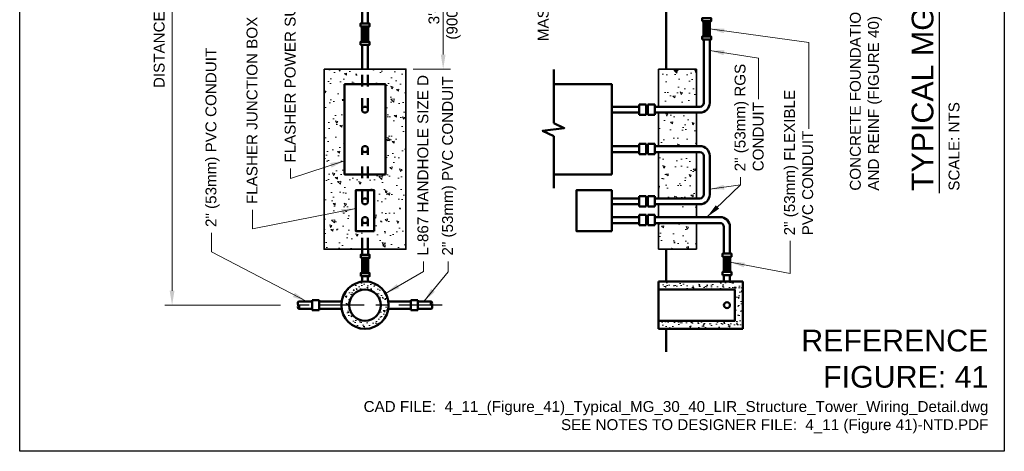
# Model space of a CAD drawing. Header units: inches. Extents: x 0 to 8.5, y 0 to 11.
# Tile 1 of 3: x 0 to 8.5, y 0 to 3.7. Entities that reach past the tile are written whole.
import ezdxf
from ezdxf.enums import TextEntityAlignment as Align

# ---------------------------------------------------------------- set-up
doc = ezdxf.new("R2010")
doc.units = ezdxf.units.IN
doc.header["$LTSCALE"] = 0.5
doc.header["$MEASUREMENT"] = 0
doc.header["$PDSIZE"] = 2
doc.linetypes.add('CENTER2', pattern=[1.125, 0.75, -0.125, 0.125, -0.125])
doc.linetypes.add('HIDDEN4', pattern=[0.0925, 0.0625, -0.03])
doc.layers.get('0').update_dxf_attribs({"linetype": 'CONTINUOUS', "lineweight": 35})
doc.layers.get('DEFPOINTS').update_dxf_attribs({"linetype": 'CONTINUOUS', "lineweight": 35})
for name, color, linetype, lineweight in [('C-GRAD-FNSH', 4, 'CONTINUOUS', 50), ('E-AFLD-JBOX', 23, 'CONTINUOUS', 50), ('E-POWR-CNDT', 83, 'CONTINUOUS', 50), ('G-ANNO-PATT', 8, 'CONTINUOUS', 18), ('G-ANNO-RDME', 5, 'CONTINUOUS', 18), ('S-FNDN-PEDS', 41, 'CONTINUOUS', 35)]:
    doc.layers.add(name, color=color, linetype=linetype, lineweight=lineweight)
for name, color, linetype in [('G-ANNO-DIMS', 7, 'CONTINUOUS'), ('G-ANNO-TEXT', 7, 'CONTINUOUS'), ('G-ANNO-TTLB', 7, 'CONTINUOUS')]:
    doc.layers.add(name, color=color, linetype=linetype)
doc.styles.add('00-E-TITLE-1_1', font='arial.ttf', dxfattribs={"height": 0.1875})
doc.styles.add('01-E-BLDG-1_1', font='arial.ttf', dxfattribs={"height": 0.09375})
doc.dimstyles.new('01-E-BLDG-1_1', dxfattribs={"dimtxt": 0.09375, "dimasz": 0.125, "dimexe": 0.0625, "dimexo": 0.0625, "dimgap": 0.0625, "dimtad": 1, "dimdec": 4, "dimzin": 3, "dimdsep": 46, "dimlunit": 4, "dimtxsty": '01-E-BLDG-1_1', "dimcen": 0.0625, "dimclrd": 1, "dimclre": 1, "dimclrt": 256, "dimazin": 0, "dimtfac": 1, "dimtdec": 4, "dimtmove": 1, "dimatfit": 3, "dimfxl": 1, "dimfrac": 2, "dimtolj": 1, "dimtzin": 3, "dimlwd": 0, "dimlwe": 0, "dimarcsym": 0})

# ---------------------------------------------------------------- blocks, each defined once
blk = doc.blocks.new('G-DBRK')
at = {"color": 0, "linetype": 'ByBlock', "lineweight": -2}
blk.add_ellipse((0, -0.25), major_axis=(0, -0.25), ratio=0.4, dxfattribs=at)
blk.add_ellipse((0, -0.75), major_axis=(0, -0.25), ratio=0.4, start_param=0, end_param=3.141593, dxfattribs=at)
blk = doc.blocks.new('*D6')
at = {"layer": 'DEFPOINTS', "color": 0, "transparency": 16777216}
for p in [(3.0271, 4.3279), (3.6559, 4.3279), (3.3341, 3.2967)]:
    blk.add_point(p, dxfattribs=at)
at = {"layer": 'G-ANNO-DIMS', "color": 1, "lineweight": 0, "transparency": 16777216}
for p, q in [((3.0896, 4.3279), (3.7184, 4.3279)), ((3.6559, 3.4217), (3.6559, 4.2029)), ((3.3966, 3.2967), (3.7184, 3.2967))]:
    blk.add_line(p, q, dxfattribs=at)
at = {"layer": 'G-ANNO-DIMS', "color": 1, "transparency": 16777216}
for points in [[(3.635, 4.2029), (3.6767, 4.2029), (3.6559, 4.3279)], [(3.635, 3.4217), (3.6767, 3.4217), (3.6559, 3.2967)]]:
    blk.add_solid(points, dxfattribs=at)
at = {"layer": 'G-ANNO-DIMS', "transparency": 16777216, "insert": (3.6681, 3.8123), "char_height": 0.09375, "attachment_point": 5, "rotation": 90, "style": '01-E-BLDG-1_1'}
blk.add_mtext('\\A1;3\'-0"\\P(900mm)', dxfattribs=at)
blk = doc.blocks.new('*D7')
at = {"layer": 'DEFPOINTS', "color": 0, "transparency": 16777216}
for p in [(0.8569, 6.1838), (1.3155, 6.1838), (2.3137, 1.2602)]:
    blk.add_point(p, dxfattribs=at)
at = {"layer": 'G-ANNO-DIMS', "color": 1, "lineweight": 0, "transparency": 16777216}
for p, q in [((1.3155, 1.3852), (1.3155, 6.0588)), ((2.2512, 1.2602), (1.253, 1.2602))]:
    blk.add_line(p, q, dxfattribs=at)
at = {"layer": 'G-ANNO-DIMS', "color": 1, "transparency": 16777216}
for points in [[(1.2947, 6.0588), (1.3363, 6.0588), (1.3155, 6.1838)], [(1.2947, 1.3852), (1.3363, 1.3852), (1.3155, 1.2602)]]:
    blk.add_solid(points, dxfattribs=at)
at = {"layer": 'G-ANNO-DIMS', "transparency": 16777216, "insert": (1.2045, 3.722), "char_height": 0.09375, "attachment_point": 5, "rotation": 90, "style": '01-E-BLDG-1_1'}
blk.add_mtext('\\A1;DISTANCE VARIES', dxfattribs=at)
blk = doc.blocks.new('BREAK')
at = {"color": 0, "linetype": 'Continuous', "flags": 128}
blk.add_lwpolyline([(0, 0), (0.046625, 0.097375), (0.069125, -0.090125), (0.112375, 0)], dxfattribs=at)

msp = doc.modelspace()

# ---------------------------------------------------------------- hatches: boundary and pattern name
at = {"layer": 'E-POWR-CNDT'}
h = msp.add_hatch(dxfattribs=at)
h.set_pattern_fill('LINE', color=256, scale=0.1575, angle=180, style=0)
h.set_pattern_definition([(180, (3.357272, -1.652206), (-4e-17, -0.0196875), [])])
h.paths.add_polyline_path([(2.95403, 3.53173), (2.95403, 3.66295), (3.00747, 3.66295), (3.00747, 3.53173)])
h = msp.add_hatch(dxfattribs=at)
h.set_pattern_fill('LINE', color=256, scale=0.1575, angle=180, style=0)
h.set_pattern_definition([(180, (6.306842, -1.606468), (-4e-17, -0.0196875), [])])
h.paths.add_polyline_path([(5.9036, 3.57746), (5.9036, 3.70869), (5.95704, 3.70869), (5.95704, 3.57746)])
h = msp.add_hatch(dxfattribs=at)
h.set_pattern_fill('LINE', color=256, scale=0.1575, angle=180, style=0)
h.set_pattern_definition([(180, (3.35873, -3.647473), (-4e-17, -0.0196875), [])])
h.paths.add_polyline_path([(2.95549, 1.53646), (2.95549, 1.66768), (3.00893, 1.66768), (3.00893, 1.53646)])
h = msp.add_hatch(dxfattribs=at)
h.set_pattern_fill('LINE', color=256, scale=0.1575, angle=180, style=0)
h.set_pattern_definition([(180, (6.48247, -3.636878), (-4e-17, -0.0196875), [])])
h.paths.add_polyline_path([(6.07923, 1.54706), (6.07923, 1.67828), (6.13267, 1.67828), (6.13267, 1.54706)])
at = {"layer": 'G-ANNO-PATT'}
h = msp.add_hatch(dxfattribs=at)
h.set_pattern_fill('AR-CONC', color=256, scale=0.03125, angle=90)
h.set_pattern_definition([(140, (8.5, -8.5), (0.01961, 0.2241438), [0.0234375, -0.2578125]), (85, (8.5, -8.5), (-0.23506, -0.0433598), [0.01875, -0.20625]), (190.4514, (8.50163, -8.48132), (-0.21545, 0.180784), [0.019919, -0.219107]), (136.1842, (8.4375, -8.5), (0.051725, 0.333513), [0.035156, -0.386719]), (186.6356, (8.4418, -8.4722), (-0.304412, 0.292082), [0.029878, -0.3286605]), (81.1842, (8.4375, -8.5), (-0.304412, 0.292082), [0.028125, -0.309375]), (111, (8.45312, -8.46875), (0.1258184, 0.1865335), [0.0234375, -0.2578125]), (56, (8.45312, -8.46875), (-0.2266094, 0.076036), [0.01875, -0.20625]), (161.4514, (8.4636, -8.4532), (-0.100791, 0.2625695), [0.019919, -0.219107]), (127.5, (8.5, -8.5), (-0.10402933, 0.00379995), [0, -0.20375, 0, -0.209375, 0, -0.2070312]), (97.5, (8.5, -8.5), (-0.1232537, 0.0822092), [0, -0.119375, 0, -0.1990625, 0, -0.0789062]), (57.5, (8.5, -8.56969), (0.0070484, 0.1668195), [0, -0.078125, 0, -0.24375, 0, -0.3234375]), (47.5, (8.5, -8.60094), (-0.0312828, 0.1822457), [0, -0.1015625, 0, -0.161875, 0, -0.2296875])])
h.paths.add_polyline_path([(3.06102, 1.89878), (2.90087, 1.89878), (2.90087, 2.25128), (3.06102, 2.25128)])
h.paths.add_polyline_path([(3.15753, 2.38759), (2.80436, 2.38759), (2.80436, 3.16499), (3.15753, 3.16499)])
h.paths.add_polyline_path([(2.95521, 2.38759), (3.00668, 2.38759), (3.00668, 2.25128), (2.95521, 2.25128)])
h.paths.add_polyline_path([(2.95521, 1.74196), (2.95521, 1.89878), (3.00668, 1.89878), (3.00668, 1.74196), (3.33412, 1.74196), (3.33412, 3.29675), (3.00668, 3.29675), (3.00668, 3.16499), (2.95521, 3.16499), (2.95521, 3.29675), (2.62777, 3.29675), (2.62777, 1.74196)])
h = msp.add_hatch(dxfattribs=at)
h.set_pattern_fill('AR-CONC', color=256, scale=0.03125, angle=90)
h.set_pattern_definition([(140, (8.80833, -8.5), (0.01961, 0.2241438), [0.0234375, -0.2578125]), (85, (8.80833, -8.5), (-0.23506, -0.04336), [0.01875, -0.20625]), (190.4514, (8.80997, -8.48132), (-0.21545, 0.180784), [0.019919, -0.219107]), (136.1842, (8.74583, -8.5), (0.051725, 0.333513), [0.035156, -0.386719]), (186.6356, (8.75014, -8.4722), (-0.304412, 0.292082), [0.029878, -0.328661]), (81.1842, (8.74583, -8.5), (-0.304412, 0.292082), [0.028125, -0.309375]), (111, (8.76146, -8.46875), (0.1258184, 0.1865335), [0.0234375, -0.2578125]), (56, (8.76146, -8.46875), (-0.2266094, 0.076036), [0.01875, -0.20625]), (161.4514, (8.77194, -8.4532), (-0.100791, 0.2625695), [0.019919, -0.219107]), (127.5, (8.80833, -8.5), (-0.10402933, 0.00379995), [0, -0.20375, 0, -0.209375, 0, -0.2070312]), (97.5, (8.80833, -8.5), (-0.1232537, 0.0822092), [0, -0.119375, 0, -0.1990625, 0, -0.0789062]), (57.5, (8.80833, -8.56969), (0.0070484, 0.1668195), [0, -0.078125, 0, -0.24375, 0, -0.3234375]), (47.5, (8.80833, -8.60094), (-0.0312828, 0.1822457), [0, -0.1015625, 0, -0.161875, 0, -0.2296875])])
h.paths.add_polyline_path([(5.84398, 1.96865), (5.51604, 1.96865), (5.51604, 1.74196), (5.84398, 1.74196)])
h.paths.add_polyline_path([(5.84398, 2.12995), (5.51604, 2.12995), (5.51604, 2.02011), (5.84398, 2.02011)])
h.paths.add_polyline_path([(5.84398, 2.58062), (5.51604, 2.58062), (5.51604, 2.18141), (5.84398, 2.18141)])
h.paths.add_polyline_path([(5.84398, 2.92049), (5.51604, 2.92049), (5.51604, 2.63209), (5.84398, 2.63209)])
h.paths.add_polyline_path([(5.51604, 2.97195), (5.84398, 2.97195), (5.84398, 3.29675), (5.51604, 3.29675)])
h = msp.add_hatch(dxfattribs=at)
h.set_pattern_fill('AR-CONC', color=256, scale=0.01563, angle=90)
h.set_pattern_definition([(140, (8.5, -8.5), (0.00980816, 0.1121078), [0.0117225, -0.1289475]), (85, (8.5, -8.5), (-0.1175676, -0.0216868), [0.009378, -0.103158]), (190.4514, (8.50082, -8.49066), (-0.1077595, 0.0904209), [0.0099626, -0.1095885]), (136.1842, (8.46874, -8.5), (0.0258707, 0.1668098), [0.0175837, -0.1934212]), (186.6356, (8.4709, -8.4861), (-0.1522547, 0.1460877), [0.014944, -0.1643829]), (81.1842, (8.46874, -8.5), (-0.1522547, 0.1460877), [0.014067, -0.154737]), (111, (8.476555, -8.48437), (0.0629293, 0.0932966), [0.0117225, -0.1289475]), (56, (8.47655, -8.48437), (-0.113341, 0.0380302), [0.009378, -0.103158]), (161.4514, (8.4818, -8.4766), (-0.0504116, 0.1313268), [0.0099626, -0.1095885]), (127.5, (8.5, -8.5), (-0.05203131, 0.00190059), [0, -0.1019076, 0, -0.104721, 0, -0.10354875]), (97.5, (8.5, -8.5), (-0.06164655, 0.04111777), [0, -0.0597066, 0, -0.0995631, 0, -0.03946575]), (57.5, (8.5, -8.534855), (0.00352533, 0.08343645), [0, -0.039075, 0, -0.121914, 0, -0.1617705]), (47.5, (8.5, -8.550485), (-0.0156464, 0.091152), [0, -0.0507975, 0, -0.0809634, 0, -0.1148805])])
h.paths.add_polyline_path([(2.77673, 1.26017, 1), (3.18516, 1.26017, 1)])
h.paths.add_polyline_path([(3.11657, 1.26017, -1), (2.84533, 1.26017, -1)], flags=16)
h = msp.add_hatch(dxfattribs=at)
h.set_pattern_fill('AR-CONC', color=256, scale=0.01563, angle=90)
h.set_pattern_definition([(140, (12.794005, -11.42716), (0.00980816, 0.11210777), [0.0117225, -0.1289475]), (85, (12.794, -11.42716), (-0.1175676, -0.0216868), [0.009378, -0.103158]), (190.45144, (12.79482, -11.41782), (-0.1077595, 0.0904209), [0.0099626, -0.1095885]), (136.1842, (12.76275, -11.42716), (0.0258707, 0.1668098), [0.0175837, -0.1934212]), (186.6356, (12.7649, -11.41326), (-0.1522547, 0.1460877), [0.0149439, -0.1643829]), (81.1842, (12.76275, -11.42716), (-0.1522547, 0.1460877), [0.014067, -0.154737]), (111, (12.77056, -11.41153), (0.06292933, 0.0932966), [0.0117225, -0.1289475]), (56, (12.77056, -11.41153), (-0.11334095, 0.0380302), [0.009378, -0.103158]), (161.45144, (12.7758, -11.40375), (-0.0504116, 0.13132676), [0.0099626, -0.1095885]), (127.5, (12.794005, -11.42716), (-0.05203131, 0.00190059), [0, -0.1019076, 0, -0.104721, 0, -0.10354875]), (97.5, (12.794005, -11.42716), (-0.06164655, 0.04111777), [0, -0.0597066, 0, -0.0995631, 0, -0.03946575]), (57.5, (12.794005, -11.462014), (0.00352533, 0.08343645), [0, -0.039075, 0, -0.121914, 0, -0.1617705]), (47.5, (12.794005, -11.477644), (-0.0156464, 0.091152), [0, -0.0507975, 0, -0.0809634, 0, -0.1148805])])
h.paths.add_polyline_path([(5.51604, 1.39579), (6.17421, 1.39579), (6.17421, 1.12455), (5.51604, 1.12455), (5.51604, 1.05596), (6.24281, 1.05596), (6.24281, 1.46438), (5.51604, 1.46438)])

# ---------------------------------------------------------------- linework, layer by layer
at = {"layer": 'C-GRAD-FNSH'}
for p, q in [((5.58021, 3.29675), (5.58021, 3.87682)), ((5.58021, 1.46438), (5.58021, 1.74196)), ((5.58021, 0.8569), (5.58021, 1.05596))]:
    msp.add_line(p, q, dxfattribs=at)
at = {"layer": 'E-AFLD-JBOX'}
for p, q in [((4.61074, 2.83079), (4.61074, 3.29306)), ((4.61074, 2.26877), (4.61074, 2.71841)), ((5.51604, 1.05596), (5.51604, 1.46438)), ((5.51604, 1.46438), (6.24281, 1.46438)), ((6.24281, 1.46438), (6.24281, 1.05596)), ((5.51604, 1.39579), (6.17421, 1.39579)), ((6.17421, 1.39579), (6.17421, 1.12455)), ((5.51604, 1.12455), (6.17421, 1.12455)), ((5.51604, 1.05596), (6.24281, 1.05596))]:
    msp.add_line(p, q, dxfattribs=at)
for points in [[(3.15753, 2.38759), (2.80436, 2.38759), (2.80436, 3.16499), (3.15753, 3.16499)], [(3.06102, 1.89878), (2.90087, 1.89878), (2.90087, 2.25128), (3.06102, 2.25128)], [(5.1112, 1.89878), (4.80588, 1.89878), (4.80588, 2.25128), (5.1112, 2.25128)]]:
    msp.add_lwpolyline(points, close=True, dxfattribs=at)
for points in [[(4.61074, 3.16499), (5.1112, 3.16499), (5.1112, 2.38759)], [(5.1112, 2.38759), (4.61074, 2.38759)]]:
    msp.add_lwpolyline(points, dxfattribs=at)
for centre, radius in [((2.98095, 1.26017), 0.20421), ((2.98095, 1.26017), 0.13562), ((6.10544, 1.26017), 0.02573)]:
    msp.add_circle(centre, radius, dxfattribs=at)
at = {"layer": 'E-POWR-CNDT'}
for p, q in [((2.95521, 3.68997), (2.95521, 3.88009)), ((3.00668, 3.68997), (3.00668, 3.88939)), ((2.95736, 3.29675), (2.95521, 3.50529)), ((3.00668, 3.29675), (3.00668, 3.50529)), ((5.90518, 3.00523), (5.90518, 3.55025)), ((5.95664, 3.00523), (5.95664, 3.55025)), ((5.34691, 2.99031), (5.40733, 2.99031)), ((5.34691, 2.99031), (5.34691, 2.90214)), ((5.40733, 2.90214), (5.40733, 2.99031)), ((5.42288, 2.99031), (5.42288, 2.90214)), ((5.42288, 2.99031), (5.48331, 2.99031)), ((5.48331, 2.90214), (5.48331, 2.99031)), ((5.1112, 2.97195), (5.34691, 2.97195)), ((5.1112, 2.92049), (5.34691, 2.92049)), ((5.34691, 2.90214), (5.40733, 2.90214)), ((5.40733, 2.97195), (5.42288, 2.97195)), ((5.40733, 2.92049), (5.42288, 2.92049)), ((5.42288, 2.90214), (5.48331, 2.90214)), ((5.48331, 2.97195), (5.8719, 2.97195)), ((5.48331, 2.92049), (5.8719, 2.92049)), ((5.34691, 2.65044), (5.40733, 2.65044)), ((5.34691, 2.65044), (5.34691, 2.56227)), ((5.40733, 2.56227), (5.40733, 2.65044)), ((5.42288, 2.65044), (5.42288, 2.56227)), ((5.42288, 2.65044), (5.48331, 2.65044)), ((5.48331, 2.56227), (5.48331, 2.65044)), ((5.1112, 2.63209), (5.34691, 2.63209)), ((5.1112, 2.58062), (5.34691, 2.58062)), ((5.34691, 2.56227), (5.40733, 2.56227)), ((5.40733, 2.63209), (5.42288, 2.63209)), ((5.40733, 2.58062), (5.42288, 2.58062)), ((5.42288, 2.56227), (5.48331, 2.56227)), ((5.48331, 2.63209), (5.8719, 2.63209)), ((5.48331, 2.58062), (5.8719, 2.58062)), ((5.90518, 2.54735), (5.90518, 2.21469)), ((5.95664, 2.54735), (5.95664, 2.21469)), ((5.1112, 2.18141), (5.34691, 2.18141)), ((5.1112, 2.12995), (5.34691, 2.12995)), ((5.34691, 2.19976), (5.40733, 2.19976)), ((5.34691, 2.19976), (5.34691, 2.11159)), ((5.40733, 2.11159), (5.40733, 2.19976)), ((5.40733, 2.18141), (5.42288, 2.18141)), ((5.40733, 2.12995), (5.42288, 2.12995)), ((5.42288, 2.19976), (5.42288, 2.11159)), ((5.42288, 2.19976), (5.48331, 2.19976)), ((5.48331, 2.11159), (5.48331, 2.19976)), ((5.48331, 2.18141), (5.8719, 2.18141)), ((5.48331, 2.12995), (5.8719, 2.12995)), ((5.34691, 2.11159), (5.40733, 2.11159)), ((5.42288, 2.11159), (5.48331, 2.11159)), ((5.1112, 2.02011), (5.34691, 2.02011)), ((5.1112, 1.96865), (5.34691, 1.96865)), ((5.34691, 2.03846), (5.34691, 1.95029)), ((5.34691, 2.03846), (5.40733, 2.03846)), ((5.40733, 1.95029), (5.40733, 2.03846)), ((5.40733, 2.02011), (5.42288, 2.02011)), ((5.40733, 1.96865), (5.42288, 1.96865)), ((5.42288, 2.03846), (5.48331, 2.03846)), ((5.42288, 2.03846), (5.42288, 1.95029)), ((5.48331, 1.95029), (5.48331, 2.03846)), ((5.48331, 2.02011), (6.04644, 2.02011)), ((5.48331, 1.96865), (6.04644, 1.96865)), ((5.34691, 1.95029), (5.40733, 1.95029)), ((5.42288, 1.95029), (5.48331, 1.95029)), ((6.07971, 1.93537), (6.07971, 1.7055)), ((6.13117, 1.93537), (6.13117, 1.7055)), ((2.95549, 1.6949), (2.95549, 1.74196)), ((3.00698, 1.6949), (3.00698, 1.74196)), ((2.95521, 1.46276), (2.95521, 1.50924)), ((3.00668, 1.46276), (3.00668, 1.50924)), ((6.07923, 1.46492), (6.07923, 1.51935)), ((6.1317, 1.46443), (6.1317, 1.52081)), ((2.52382, 1.29142), (2.40742, 1.29142)), ((2.52382, 1.21608), (2.52382, 1.30425)), ((2.58424, 1.30425), (2.52382, 1.30425)), ((2.58424, 1.30425), (2.58424, 1.21608)), ((2.77673, 1.29142), (2.58424, 1.29142)), ((3.18516, 1.29142), (3.37765, 1.29142)), ((3.37765, 1.30425), (3.37765, 1.21608)), ((3.37765, 1.30425), (3.43807, 1.30425)), ((3.43807, 1.21608), (3.43807, 1.30425)), ((3.43807, 1.29142), (3.55447, 1.29142)), ((2.52382, 1.22892), (2.40742, 1.22892)), ((2.58424, 1.21608), (2.52382, 1.21608)), ((2.77673, 1.22892), (2.58424, 1.22892)), ((3.18516, 1.22892), (3.37765, 1.22892)), ((3.37765, 1.21608), (3.43807, 1.21608)), ((3.43807, 1.22892), (3.55447, 1.22892))]:
    msp.add_line(p, q, dxfattribs=at)
at = {"layer": 'E-POWR-CNDT', "linetype": 'HIDDEN4'}
for p, q in [((2.95521, 2.94622), (2.95521, 3.29675)), ((3.00668, 2.94622), (3.00668, 3.29675)), ((2.95521, 2.15568), (2.95521, 2.60635)), ((3.00668, 2.15568), (3.00668, 2.60635)), ((2.95521, 1.74196), (2.95521, 1.99438)), ((3.00668, 1.74196), (3.00668, 1.99438))]:
    msp.add_line(p, q, dxfattribs=at)
at = {"layer": 'E-POWR-CNDT'}
for points in [[(2.94237, 3.66295), (2.94237, 3.69017), (3.01913, 3.69017), (3.01913, 3.66295)], [(2.95403, 3.53173), (2.95403, 3.66295), (3.00747, 3.66295), (3.00747, 3.53173)], [(5.89194, 3.70869), (5.89194, 3.7359), (5.9687, 3.7359), (5.9687, 3.70869)], [(5.9036, 3.57746), (5.9036, 3.70869), (5.95704, 3.70869), (5.95704, 3.57746)], [(5.89194, 3.55025), (5.89194, 3.57746), (5.9687, 3.57746), (5.9687, 3.55025)], [(2.94237, 3.50451), (2.94237, 3.53173), (3.01913, 3.53173), (3.01913, 3.50451)], [(6.06757, 1.67828), (6.06757, 1.7055), (6.14433, 1.7055), (6.14433, 1.67828)], [(2.94383, 1.66768), (2.94383, 1.6949), (3.02059, 1.6949), (3.02059, 1.66768)], [(2.95549, 1.53646), (2.95549, 1.66768), (3.00893, 1.66768), (3.00893, 1.53646)], [(6.07923, 1.54706), (6.07923, 1.67828), (6.13267, 1.67828), (6.13267, 1.54706)], [(2.94383, 1.50924), (2.94383, 1.53646), (3.02059, 1.53646), (3.02059, 1.50924)], [(6.06757, 1.51984), (6.06757, 1.54706), (6.14433, 1.54706), (6.14433, 1.51984)]]:
    msp.add_lwpolyline(points, close=True, dxfattribs=at)
for centre in [(2.98095, 2.94622), (2.98095, 2.60635), (2.98095, 2.15568), (2.98095, 1.99438)]:
    msp.add_circle(centre, 0.02573, dxfattribs=at)
for centre, radius, start, end in [((5.8719, 3.00523), 0.08474, 270, 0), ((5.8719, 3.00523), 0.03328, 270, 0), ((5.8719, 2.54735), 0.08474, 0, 90), ((5.8719, 2.54735), 0.03328, 0, 90), ((5.8719, 2.21469), 0.08474, 270, 0), ((5.8719, 2.21469), 0.03328, 270, 0), ((6.04644, 1.93537), 0.08474, 0, 90), ((6.04644, 1.93537), 0.03328, 0, 90)]:
    msp.add_arc(centre, radius, start, end, dxfattribs=at)
at = {"layer": 'G-ANNO-DIMS', "linetype": 'CENTER2'}
msp.add_line((3.64822, 1.26017), (2.31367, 1.26017), dxfattribs=at)
at = {"layer": 'G-ANNO-TEXT', "linetype": 'Continuous', "lineweight": 30}
msp.add_line((7.93992, 2.22711), (7.93992, 9.83935), dxfattribs=at)
at = {"layer": 'G-ANNO-TTLB'}
msp.add_lwpolyline([(0, 11), (8.5, 11), (8.5, 0), (0, 0)], close=True, dxfattribs=at)
at = {"layer": 'S-FNDN-PEDS'}
for p, q in [((5.51604, 2.97195), (5.51604, 3.29675)), ((5.51604, 3.29675), (5.84398, 3.29675)), ((5.84398, 2.97195), (5.84398, 3.29675)), ((5.51604, 2.63209), (5.51604, 2.92049)), ((5.84398, 2.63209), (5.84398, 2.92049)), ((5.51604, 2.18141), (5.51604, 2.58062)), ((5.84398, 2.18141), (5.84398, 2.58062)), ((5.51604, 2.02011), (5.51604, 2.12995)), ((5.84398, 2.02011), (5.84398, 2.12995)), ((5.51604, 1.74196), (5.51604, 1.96865)), ((5.84398, 1.74196), (5.84398, 1.96865)), ((5.51604, 1.74196), (5.84398, 1.74196))]:
    msp.add_line(p, q, dxfattribs=at)
msp.add_lwpolyline([(2.62777, 3.29675), (3.33412, 3.29675), (3.33412, 1.74196), (2.62777, 1.74196)], close=True, dxfattribs=at)

# ---------------------------------------------------------------- block references
at = {"layer": 'E-AFLD-JBOX', "rotation": 90}
msp.add_blockref('BREAK', (4.61074, 2.71841), dxfattribs=at)
at = {"layer": 'E-POWR-CNDT', "xscale": 0.0625, "yscale": 0.0625, "zscale": 0.0625, "rotation": 179.9999999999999}
msp.add_blockref('G-DBRK', (2.40742, 1.22892), dxfattribs=at)
at = {"layer": 'E-POWR-CNDT', "xscale": 0.0625, "yscale": 0.0625, "zscale": 0.0625}
msp.add_blockref('G-DBRK', (3.55447, 1.29142), dxfattribs=at)

# ---------------------------------------------------------------- texts
at = {"layer": 'G-ANNO-RDME', "attachment_point": 9, "rotation": 0}
for s, insert, char_height, width, style in [('REFERENCE FIGURE: 41', (8.36242, 0.54599), 0.1875, 1.660137, '00-E-TITLE-1_1'), ('CAD FILE:  4_11_(Figure_41)_Typical_MG_30_40_LIR_Structure_Tower_Wiring_Detail.dwg\\PSEE NOTES TO DESIGNER FILE:  4_11 (Figure 41)-NTD.PDF', (8.36242, 0.15467), 0.09375, 5.5650688, '01-E-BLDG-1_1')]:
    msp.add_mtext(s, dxfattribs=dict(at, insert=insert, char_height=char_height, width=width, style=style))
at = {"layer": 'G-ANNO-TEXT', "style": '00-E-TITLE-1_1'}
msp.add_text('TYPICAL MG-30/40 LIR STRUCTURE TOWER WIRING DETAIL', height=0.1875, rotation=90, dxfattribs=at).set_placement((7.94425, 2.24427), align=Align.BOTTOM_LEFT)
at = {"layer": 'G-ANNO-TEXT', "style": '01-E-BLDG-1_1'}
msp.add_text('SCALE: NTS', height=0.09375, rotation=90, dxfattribs=at).set_placement((8.01891, 2.24754), align=Align.TOP_LEFT)
at = {"layer": 'G-ANNO-TEXT', "char_height": 0.09375, "attachment_point": 1, "rotation": 90, "style": '01-E-BLDG-1_1'}
for s, insert, width in [('\\A1;MAST PER MANUFACTURER', (4.47249, 3.53725), 1.8174774), ('\\A1;FLASHER POWER SUPPLY', (2.28804, 2.48939), 1.6960978), ('\\A1;CONCRETE FOUNDATIONS AND REINF (FIGURE 40)', (7.16712, 2.24761), 1.7203143), ('\\A1;FLASHER JUNCTION BOX', (1.95868, 2.13239), 1.629077), ('\\A1;2" (53mm) PVC CONDUIT', (1.6042, 1.93457), 1.5858722), ('\\A1;2" (53mm) FLEXIBLE PVC CONDUIT', (6.59936, 1.86248), 1.5301916), ('\\A1;2" (53mm) RGS CONDUIT', (6.17186, 2.41471), 0.9466841), ('\\A1;2" (53mm) PVC CONDUIT', (3.64671, 1.68795), 1.6880884), ('\\A1;L-867 HANDHOLE SIZE D', (3.43389, 1.68795), 1.7677765)]:
    msp.add_mtext(s, dxfattribs=dict(at, insert=insert, width=width))

# ---------------------------------------------------------------- dimensions: what is measured, and where the dimension line sits
at = {"layer": 'G-ANNO-DIMS'}
dim = msp.add_linear_dim(base=(1.31551, 6.18382), p1=(2.31367, 1.26017), p2=(0.85689, 6.18382), angle=90, text='DISTANCE VARIES', dimstyle='01-E-BLDG-1_1', override={"dimse2": 1}, dxfattribs=at)
dim.commit()
dim.dimension.update_dxf_attribs({"geometry": '*D7', "text_midpoint": (1.20454, 3.72199)})
dim = msp.add_linear_dim(base=(3.65587, 4.32789), p1=(3.33412, 3.29675), p2=(3.02712, 4.32789), angle=90, text='3\'-0"\\P(900mm)', dimstyle='01-E-BLDG-1_1', dxfattribs=at)
dim.commit()
dim.dimension.update_dxf_attribs({"geometry": '*D6', "text_midpoint": (3.87033, 3.81232), "dimtype": 160})

# ---------------------------------------------------------------- leaders
at = {"layer": 'G-ANNO-TEXT'}
for points in [[(5.95704, 3.64308), (6.81394, 3.52465), (6.81394, 2.78073)], [(5.95664, 3.45604), (6.37878, 3.3901), (6.37878, 3.03738)], [(2.80436, 2.50546), (2.33924, 2.35293), (2.33924, 2.43939)], [(5.93329, 2.02011), (6.22306, 2.29855), (6.22306, 2.36471)], [(5.95664, 2.25984), (6.22306, 2.29855), (6.22306, 2.36471)], [(2.90087, 2.09316), (2.00988, 1.91941), (2.00988, 2.0824)], [(2.47784, 1.29142), (1.6554, 1.72159), (1.6554, 1.88457)], [(6.13267, 1.63021), (6.65204, 1.53384), (6.65204, 1.81584)], [(3.15792, 1.36207), (3.48509, 1.55044), (3.48509, 1.63795)], [(3.48906, 1.29142), (3.69791, 1.54667), (3.69791, 1.63795)]]:
    msp.add_leader(points, dimstyle='01-E-BLDG-1_1', dxfattribs=at)

doc.saveas('drawing.dxf')
